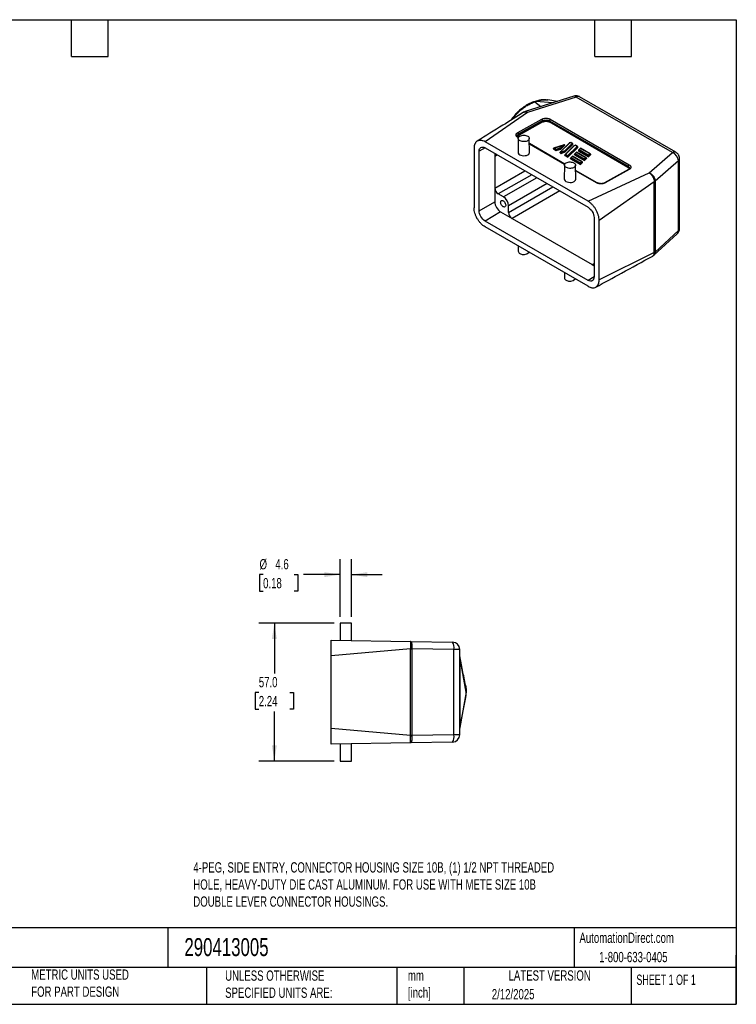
# Model space of a CAD drawing. Header units: millimetres. Extents: x 13 to 546, y 13 to 419.
# Tile 3 of 3: x 250 to 546, y 13 to 419. Entities that reach past the tile are written whole.
import ezdxf

# ---------------------------------------------------------------- set-up
doc = ezdxf.new("R2010")
doc.units = ezdxf.units.MM
doc.header["$LTSCALE"] = 2
doc.linetypes.add('SLD-Solid', pattern=[0])
doc.layers.add('DIMENSIONS', color=140, linetype='SLD-Solid', lineweight=25)
doc.layers.add('TEXT', color=140, linetype='SLD-Solid', lineweight=25)
doc.styles.add('SLDTEXTSTYLE0', font='TXT', dxfattribs={"width": 0.7})
doc.styles.add('SLDTEXTSTYLE1', font='TXT', dxfattribs={"width": 0.65})
doc.dimstyles.new('SLDDIMSTYLE0', dxfattribs={"dimtxt": 4.316016, "dimasz": 6.604, "dimexe": 0, "dimexo": 0.0625, "dimgap": 1.079004, "dimtad": 0, "dimtih": 1, "dimtoh": 1, "dimrnd": 1e-09, "dimzin": 4, "dimdsep": 46, "dimtxsty": 'SLDTEXTSTYLE0', "dimsah": 1, "dimcen": 0.09, "dimadec": 0, "dimazin": 1, "dimtfac": 1, "dimtofl": 0, "dimtmove": 0, "dimatfit": 3, "dimfxl": 0, "dimfrac": 2, "dimtolj": 1, "dimtzin": 12, "dimarcsym": 0})
doc.dimstyles.new('SLDDIMSTYLE3', dxfattribs={"dimtxt": 4.316016, "dimasz": 6.604, "dimexe": 0, "dimexo": 0.0625, "dimgap": 1.079004, "dimtad": 0, "dimtih": 1, "dimtoh": 1, "dimrnd": 1e-09, "dimzin": 12, "dimdsep": 46, "dimtxsty": 'SLDTEXTSTYLE0', "dimsah": 1, "dimcen": 0.09, "dimadec": 0, "dimazin": 3, "dimtfac": 1, "dimtmove": 0, "dimatfit": 0, "dimfxl": 0, "dimfrac": 2, "dimtolj": 1, "dimtzin": 12, "dimarcsym": 0})

# ---------------------------------------------------------------- blocks, each defined once
blk = doc.blocks.new('_D_4')
at = {"layer": 'DIMENSIONS'}
for p, q in [((380.14, 170.05), (349.16, 170.05)), ((355.51, 170.05), (355.51, 149.2)), ((349.1, 141.38), (347.65, 141.38)), ((347.65, 141.38), (347.65, 134.52)), ((361.93, 141.38), (363.38, 141.38)), ((363.38, 141.38), (363.38, 134.52)), ((347.65, 134.52), (349.1, 134.52)), ((363.38, 134.52), (361.93, 134.52)), ((355.51, 113.05), (355.51, 133.55)), ((380.14, 113.05), (349.16, 113.05))]:
    blk.add_line(p, q, dxfattribs=at)
for points in [[(355.51, 170.05), (354.5, 163.45), (356.53, 163.45)], [(355.51, 113.05), (356.53, 119.65), (354.5, 119.65)]]:
    blk.add_solid(points, dxfattribs=at)
at = {"layer": 'DIMENSIONS', "char_height": 4.233, "attachment_point": 1, "style": 'SLDTEXTSTYLE0'}
for s, insert in [('57.0', (349.1, 147.8)), ('2.24', (349.1, 139.97))]:
    blk.add_mtext(s, dxfattribs=dict(at, insert=insert))
blk = doc.blocks.new('_D_5')
at = {"layer": 'DIMENSIONS'}
for p, q in [((382.68, 172.59), (382.68, 196.4)), ((387.28, 172.59), (387.28, 196.4)), ((350.88, 190.05), (349.43, 190.05)), ((349.43, 190.05), (349.43, 183.19)), ((363.7, 190.05), (365.15, 190.05)), ((365.15, 190.05), (365.15, 183.19)), ((382.68, 190.05), (367.57, 190.05)), ((387.28, 190.05), (399.98, 190.05)), ((349.43, 183.19), (350.88, 183.19)), ((365.15, 183.19), (363.7, 183.19))]:
    blk.add_line(p, q, dxfattribs=at)
for points in [[(382.68, 190.05), (376.08, 191.07), (376.08, 189.03)], [(387.28, 190.05), (393.89, 189.03), (393.89, 191.07)]]:
    blk.add_solid(points, dxfattribs=at)
at = {"layer": 'DIMENSIONS', "char_height": 4.233, "attachment_point": 1, "style": 'SLDTEXTSTYLE0'}
for s, insert in [('%%c', (349.41, 196.47)), ('4.6', (355.93, 196.47)), ('0.18', (350.88, 188.65))]:
    blk.add_mtext(s, dxfattribs=dict(at, insert=insert))

msp = doc.modelspace()

# ---------------------------------------------------------------- linework, layer by layer
for p, q in [((479.070656, 387.536273), (458.972651, 381.157159)), ((480.01526, 387.147472), (459.973691, 380.786272)), ((519.722078, 364.225214), (480.01526, 387.147472)), ((521.184934, 364.352739), (481.478116, 387.274997)), ((463.098, 385.382844), (462.700146, 385.250274)), ((462.964002, 385.165882), (463.36186, 385.298452)), ((462.964006, 385.165883), (465.518135, 383.234698)), ((470.451884, 384.800672), (463.36186, 385.298452)), ((468.373686, 385.9571), (468.265353, 385.966484)), ((472.31734, 385.392768), (468.37496, 385.957176)), ((459.973691, 380.786272), (442.488555, 368.661412)), ((455.958628, 372.533739), (465.840172, 378.035641)), ((458.974314, 381.157219), (458.361499, 380.875134)), ((469.375167, 377.999404), (501.877031, 359.236477)), ((456.305957, 371.925023), (466.187501, 377.426925)), ((456.3137, 371.668919), (466.187501, 377.16651)), ((466.326432, 376.923024), (456.452631, 371.425432)), ((466.187501, 377.16651), (466.187501, 377.426925)), ((501.366057, 358.138299), (468.871629, 376.896933)), ((469.015497, 377.390688), (501.517361, 358.627761)), ((469.015497, 377.390688), (469.015497, 377.140419)), ((469.015497, 377.140419), (501.509925, 358.381785)), ((456.176475, 370.402285), (455.957551, 370.528667)), ((456.109816, 370.093069), (456.048068, 364.315635)), ((456.241063, 370.527001), (456.20136, 370.549921)), ((456.305957, 371.925023), (456.3137, 371.668919)), ((460.770753, 364.268041), (460.708496, 370.093069)), ((437.903059, 366.013401), (437.903059, 341.492469)), ((442.527928, 366.188687), (440.024703, 364.793189)), ((442.484585, 366.213709), (484.938098, 341.705817)), ((484.934832, 344.157698), (442.488555, 368.661412)), ((475.332946, 359.505491), (460.731565, 367.93469)), ((475.268358, 359.380775), (460.733307, 367.771682)), ((470.627992, 365.950431), (471.799273, 365.274265)), ((470.627992, 365.762113), (470.627992, 365.950431)), ((470.627992, 365.762113), (471.799273, 365.085947)), ((475.087177, 367.514163), (470.74773, 366.067837)), ((470.953717, 366.088984), (474.741631, 367.351485)), ((471.832178, 365.581859), (470.953717, 366.088984)), ((471.799273, 365.274265), (473.688041, 365.903786)), ((473.541631, 366.151615), (471.832178, 365.581859)), ((477.133568, 368.188547), (473.412089, 364.467472)), ((474.741631, 367.351485), (473.541631, 366.151615)), ((473.616152, 364.551993), (477.253105, 368.188552)), ((473.688041, 365.903786), (475.288041, 367.503613)), ((473.688041, 365.685442), (475.288041, 367.241214)), ((473.688041, 365.685442), (473.688041, 365.903786)), ((475.288041, 367.503613), (475.288041, 367.241214)), ((478.428662, 367.978492), (475.406566, 364.956723)), ((479.128406, 367.036952), (475.406928, 363.315877)), ((475.552976, 364.708894), (478.6786, 367.834179)), ((475.552976, 364.492615), (478.6786, 367.531839)), ((475.61099, 363.400398), (479.247943, 367.036956)), ((480.4235, 366.826896), (476.489451, 362.893273)), ((476.532333, 362.541927), (480.673438, 366.682583)), ((476.532333, 362.353609), (480.673438, 366.380243)), ((477.7885, 368.414506), (477.160516, 368.205201)), ((477.253105, 368.188552), (477.767691, 368.360062)), ((478.428662, 367.978492), (477.767691, 368.360062)), ((478.60538, 367.9441), (477.790956, 368.414257)), ((478.6786, 367.531839), (478.6786, 367.834179)), ((479.783338, 367.26291), (479.155354, 367.053605)), ((479.762529, 367.208467), (479.247943, 367.036956)), ((480.4235, 366.826896), (479.762529, 367.208467)), ((480.600219, 366.792504), (479.785795, 367.262661)), ((480.673438, 366.380243), (480.673438, 366.682583)), ((481.85259, 366.0662), (481.062374, 365.276069)), ((481.266436, 365.36059), (481.887602, 365.981688)), ((485.834382, 363.770886), (481.857282, 366.066817)), ((481.887602, 365.981688), (485.657664, 363.805278)), ((440.024703, 340.263085), (440.024703, 364.793189)), ((446.499747, 363.895805), (446.499747, 362.670172)), ((447.561291, 363.282988), (446.499747, 362.670172)), ((446.499747, 362.670172), (446.499747, 349.605519)), ((471.799273, 365.085947), (473.688041, 365.685442)), ((471.799273, 365.085947), (471.799273, 365.274265)), ((473.366214, 364.369689), (473.794112, 364.122669)), ((473.366214, 364.181371), (473.366214, 364.369689)), ((473.366214, 364.181371), (473.794112, 363.934351)), ((473.827017, 364.430263), (473.616152, 364.551993)), ((473.794112, 364.122669), (475.552976, 364.708894)), ((473.794112, 363.934351), (475.552976, 364.492615)), ((473.794112, 363.934351), (473.794112, 364.122669)), ((475.406566, 364.956723), (473.827017, 364.430263)), ((475.361052, 363.218094), (476.532333, 362.541927)), ((475.361052, 363.029776), (475.361052, 363.218094)), ((475.361052, 363.029776), (476.532333, 362.353609)), ((475.552976, 364.492615), (475.552976, 364.708894)), ((476.489451, 362.893273), (475.61099, 363.400398)), ((476.532333, 362.353609), (476.532333, 362.541927)), ((477.703615, 361.865761), (481.766497, 359.520309)), ((477.703615, 361.677443), (477.703615, 361.865761)), ((478.539707, 362.753675), (477.74949, 361.963544)), ((477.953553, 362.048065), (478.574718, 362.669163)), ((481.723614, 359.871655), (477.953553, 362.048065)), ((482.521498, 360.458361), (478.544398, 362.754292)), ((478.574718, 362.669163), (482.34478, 360.492753)), ((483.422939, 361.176572), (479.360057, 363.522024)), ((479.360057, 363.288097), (479.360057, 363.522024)), ((479.360057, 363.288097), (483.422939, 360.942645)), ((480.196149, 364.409937), (479.405932, 363.619806)), ((479.609994, 363.704327), (480.23116, 364.325426)), ((483.380056, 361.527917), (479.609994, 363.704327)), ((484.17794, 362.114624), (480.20084, 364.410555)), ((480.23116, 364.325426), (484.001222, 362.149015)), ((485.079381, 362.832834), (481.016499, 365.178286)), ((481.016499, 365.178286), (481.016499, 364.89875)), ((481.016499, 364.89875), (485.079381, 362.553298)), ((485.036498, 363.184179), (481.266436, 365.36059)), ((484.001222, 362.149015), (483.380056, 361.527917)), ((484.25116, 362.004703), (483.422939, 361.176572)), ((483.422939, 360.942645), (484.25116, 361.747972)), ((484.25116, 362.004703), (484.25116, 361.747972)), ((485.657664, 363.805278), (485.036498, 363.184179)), ((485.907601, 363.660965), (485.079381, 362.832834)), ((485.079381, 362.553298), (485.907601, 363.358625)), ((485.079381, 362.553298), (485.079381, 362.832834)), ((485.907601, 363.660965), (485.907601, 363.358625)), ((510.181178, 355.901522), (519.722078, 364.225214)), ((522.685055, 332.968606), (522.685055, 361.754592)), ((475.201699, 359.07156), (475.139951, 353.294126)), ((477.703615, 361.677443), (481.766497, 359.331991)), ((479.862636, 353.246531), (479.80038, 359.07156)), ((482.34478, 360.492753), (481.723614, 359.871655)), ((481.766497, 359.520309), (482.594718, 360.348441)), ((481.766497, 359.331991), (482.594718, 360.137318)), ((481.766497, 359.331991), (481.766497, 359.520309)), ((482.594718, 360.137318), (482.594718, 360.348441)), ((483.422939, 361.176572), (483.422939, 360.942645)), ((501.509925, 358.381785), (501.517361, 358.627761)), ((522.208737, 360.818205), (512.586641, 352.423676)), ((522.208737, 332.032219), (522.208737, 360.818205)), ((446.499747, 349.605519), (458.876839, 356.750662)), ((461.705496, 355.117713), (447.913961, 347.15603)), ((463.826816, 353.893101), (450.035281, 345.931417)), ((488.711398, 351.782276), (479.823448, 356.91318)), ((488.467589, 351.761022), (479.82519, 356.750172)), ((484.934832, 344.157698), (510.181178, 355.901522)), ((501.628475, 357.256335), (491.752951, 351.750958)), ((501.878108, 357.231383), (492.002584, 351.726006)), ((446.499747, 349.605519), (446.499747, 343.872794)), ((468.069801, 351.443677), (452.156602, 342.257183)), ((452.156602, 339.527938), (470.433653, 350.079055)), ((512.279839, 352.176966), (489.521854, 336.212742)), ((512.279839, 322.94051), (512.279839, 352.176966)), ((512.584558, 352.399187), (512.584558, 323.162732)), ((450.035281, 345.931417), (447.913961, 347.15603)), ((473.26231, 348.446106), (453.570815, 337.078448)), ((440.024703, 340.263085), (446.499747, 343.872794)), ((452.156602, 339.527938), (452.156602, 342.257183)), ((448.848545, 339.804557), (442.484584, 336.002445)), ((448.848545, 339.804557), (453.570815, 337.078448)), ((487.400211, 337.441312), (487.400211, 312.916363)), ((484.938098, 311.494553), (442.484584, 336.002445)), ((484.934832, 309.046443), (442.488555, 333.550157)), ((453.570815, 337.078448), (486.579789, 318.022773)), ((489.521854, 311.695336), (489.521854, 336.212742)), ((512.139415, 321.912412), (521.720922, 330.765143)), ((522.208737, 332.032219), (512.586641, 323.141986)), ((456.086663, 325.700137), (456.109816, 323.533863)), ((512.279839, 322.94051), (489.521854, 311.695336)), ((511.612533, 321.533773), (512.139528, 321.913861)), ((486.579789, 318.022773), (487.400211, 318.496393)), ((486.579789, 318.022773), (487.400211, 317.549154)), ((475.178546, 314.678627), (475.201699, 312.512354)), ((487.400211, 312.965528), (484.938098, 311.494553)), ((382.684481, 170.049957), (382.622839, 162.986438)), ((387.28325, 170.049957), (382.684481, 170.049957)), ((387.345611, 162.904002), (387.28325, 170.049957)), ((378.983865, 163.049957), (411.793258, 162.477267)), ((411.740282, 159.452586), (378.983865, 156.562927)), ((411.740282, 123.647327), (411.740282, 159.452586)), ((411.740282, 159.452586), (412.227944, 159.452586)), ((411.793258, 162.477267), (429.036223, 162.176289)), ((412.227944, 159.452586), (412.227944, 123.647327)), ((429.621418, 159.176746), (412.23171, 159.480285)), ((429.621418, 123.923167), (429.621418, 159.176746)), ((431.983865, 159.176746), (429.621418, 159.176746)), ((431.983865, 123.923167), (431.983865, 159.176746)), ((378.983865, 126.536986), (378.983865, 156.562927)), ((431.983857, 156.12196), (432.028889, 156.12196)), ((432.028889, 156.12196), (432.028889, 126.977953)), ((434.612594, 141.549957), (432.028889, 156.12196)), ((434.478097, 143.904107), (434.460804, 144.03064)), ((434.525633, 143.556292), (434.478097, 143.904107)), ((432.00777, 126.770596), (434.390507, 138.686789)), ((434.612594, 141.549957), (432.028889, 126.977953)), ((434.490679, 139.288471), (434.525309, 139.541042)), ((434.708219, 141.549367), (434.695994, 141.549957)), ((411.740282, 123.647327), (378.983865, 126.536986)), ((432.028889, 126.977953), (431.983857, 126.977953)), ((412.227944, 123.647327), (411.740282, 123.647327)), ((429.621418, 123.923167), (412.23171, 123.619628)), ((431.983865, 123.923167), (429.621418, 123.923167)), ((411.793258, 120.622647), (378.983865, 120.049957)), ((382.622839, 120.113475), (382.684481, 113.049957)), ((387.28325, 113.049957), (387.345611, 120.195911)), ((429.036223, 120.923624), (411.793258, 120.622647)), ((382.684481, 113.049957), (387.28325, 113.049957))]:
    msp.add_line(p, q)
at = {"flags": 128}
for points in [[(460.035066, 371.023497), (460.313389, 370.828901), (460.522889, 370.607413), (460.655992, 370.36704), (460.707889, 370.116468), (460.676704, 369.864755), (460.563563, 369.620998), (460.372557, 369.394007), (460.110589, 369.191986), (459.787126, 369.022236), (459.413859, 368.890893), (459.00428, 368.802703), (458.573192, 368.760855), (458.136175, 368.766861), (457.709025, 368.820503), (457.307179, 368.919843), (456.945161, 369.06129), (456.636056, 369.239733), (456.391035, 369.448721), (456.218954, 369.680702), (456.126033, 369.927291), (456.11563, 370.179575), (456.188122, 370.428437), (456.340887, 370.664882), (456.568404, 370.880364), (456.862451, 371.067095), (457.212401, 371.218327), (457.605604, 371.328592), (458.027849, 371.393907), (458.463876, 371.41191), (458.897925, 371.38195), (459.314309, 371.305111), (459.697978, 371.18417), (460.035066, 371.023497)], [(479.126949, 360.001988), (479.405273, 359.807391), (479.614772, 359.585903), (479.747875, 359.34553), (479.799772, 359.094959), (479.768587, 358.843246), (479.655447, 358.599489), (479.46444, 358.372498), (479.202472, 358.170476), (478.879009, 358.000726), (478.505742, 357.869383), (478.096164, 357.781194), (477.665075, 357.739346), (477.228058, 357.745351), (476.800908, 357.798993), (476.399062, 357.898333), (476.037044, 358.039781), (475.727939, 358.218223), (475.482918, 358.427212), (475.310837, 358.659192), (475.217917, 358.905781), (475.207514, 359.158066), (475.280005, 359.406928), (475.43277, 359.643373), (475.660287, 359.858855), (475.954335, 360.045586), (476.304284, 360.196817), (476.697487, 360.307083), (477.119732, 360.372397), (477.555759, 360.3904), (477.989808, 360.360441), (478.406192, 360.283602), (478.789861, 360.16266), (479.126949, 360.001988)], [(448.862099, 343.750788), (448.890689, 344.016745), (448.974918, 344.235353), (449.110246, 344.394829), (449.289377, 344.486576), (449.502653, 344.505646), (449.738577, 344.451012), (449.984431, 344.325619), (450.22696, 344.136227), (450.453089, 343.893047), (450.650628, 343.609188), (450.808928, 343.299953), (450.919453, 342.982013), (450.976247, 342.672508), (450.976247, 342.388125), (450.919453, 342.144193), (450.808928, 341.953863), (450.650628, 341.827397), (450.453089, 341.771612), (450.22696, 341.789515), (449.984431, 341.880141), (449.738577, 342.038605), (449.502653, 342.256363), (449.289377, 342.521677), (449.110246, 342.820242), (448.974918, 343.135965), (448.890689, 343.451823), (448.862099, 343.750788)]]:
    msp.add_lwpolyline(points, dxfattribs=at)
for centre, radius, start, end in [((479.216165, 386.547917), 0.99901, 36.88063217, 98.37506711), ((480.858671, 385.926664), 1.483817, 65.3252014, 124.63915419), ((462.760276, 384.983846), 0.273209, 41.78135459, 102.54860217), ((463.158128, 385.116413), 0.273212, 41.78156421, 102.54703429), ((465.429087, 377.397629), 0.758979, 2.21210682, 57.20546827), ((469.782491, 377.348114), 0.768174, 122.02227627, 176.82288123), ((466.490866, 377.178228), 0.303592, 182.21210682, 237.20546827), ((468.7087, 377.157449), 0.30727, 302.02227627, 356.82288123), ((456.098191, 370.324371), 0.248025, 65.42019324, 124.54416235), ((455.547544, 371.895727), 0.758979, 2.21210682, 57.20546827), ((456.617065, 371.680637), 0.303592, 182.21210682, 237.20546827), ((447.427324, 362.796878), 0.93619, 118.58770328, 187.77841366), ((520.561776, 363.047094), 1.446741, 64.49015972, 125.47913336), ((518.326933, 360.595978), 3.88816, 3.27652543, 68.97233013), ((521.431714, 361.802779), 1.254253, 308.28040845, 357.81566189), ((501.203128, 358.398815), 0.30727, 302.02227627, 356.82288123), ((502.284355, 358.585187), 0.768174, 122.02227627, 176.82288123), ((501.731312, 357.023957), 0.254116, 54.71284573, 113.87125907), ((449.57018, 349.745241), 3.07361, 182.60547892, 237.39452155), ((488.606966, 351.570193), 0.236308, 63.45115046, 126.14356345), ((491.857216, 351.532008), 0.242419, 53.15474477, 115.78387384), ((511.829692, 354.033311), 1.778735, 284.36707984, 295.18580133), ((511.281671, 353.86572), 1.961691, 300.58596432, 311.61830414), ((447.570433, 342.058847), 4.590456, 2.47630362, 57.52369694), ((455.227034, 339.66766), 3.07361, 182.60547863, 237.39452165), ((520.564561, 331.937774), 1.646886, 314.59972916, 3.28756707), ((521.431635, 333.016852), 1.254348, 308.28153679, 357.79566992), ((457.246167, 323.647414), 1.14201, 185.70638339, 246.08655797), ((458.37226, 325.196377), 3.041103, 238.49908499, 316.57062936), ((510.708972, 324.580645), 2.365455, 311.32832432, 322.54088528), ((511.281671, 324.629264), 1.961691, 300.58596432, 311.61830414), ((487.195103, 318.923026), 1.090444, 235.64778737, 280.84168075), ((476.33805, 312.625904), 1.14201, 185.7063834, 246.08655797), ((477.464143, 314.174867), 3.041103, 238.49908499, 316.57062936), ((400.441127, 117.56032), 43.546542, 74.29061199, 74.97211507), ((425.781641, 159.984481), 3.923815, 348.12047262, 33.95841823), ((428.983865, 159.176746), 3, 0, 89), ((400.441127, 165.539593), 43.546542, 285.02788493, 285.70938801), ((425.504885, 123.169426), 4.18497, 327.54513204, 10.37597711), ((428.983865, 123.923167), 3, 271, 0)]:
    msp.add_arc(centre, radius, start, end)
for centre, major_axis, ratio, start_param, end_param in [((470.953717, 365.925676), (0.325313, -0.032941), 0.497538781, 1.6211349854, 3.1919313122), ((473.541631, 365.988307), (-0.107041, 0.173213), 0.5766919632, 3.8924491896, 5.4632455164), ((474.741631, 367.188177), (0.541416, 0.334581), 0.2202874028, 6.1478850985, 7.7186814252), ((477.253105, 368.025244), (-0.107041, 0.173213), 0.5766919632, 5.4632455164, 6.4184855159), ((477.767691, 368.196754), (0.022065, 0.217903), 0.1120238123, 6.2328466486, 7.0181635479), ((478.428662, 367.815184), (0.249036, 0.032785), 0.6469224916, 6.1982237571, 7.7690200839), ((479.247943, 366.873648), (-0.107041, 0.173213), 0.5766919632, 5.4632455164, 6.4184855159), ((479.762529, 367.045158), (0.022065, 0.217903), 0.1120238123, 6.2328466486, 7.0181635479), ((480.4235, 366.663588), (0.249036, 0.032785), 0.6469224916, 6.1982237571, 7.7690200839), ((481.887602, 365.81838), (-0.032784, 0.249027), 0.1110028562, 5.4129068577, 6.3681468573), ((458.40941, 364.283719), (2.361302, -0.035083), 0.5671245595, 3.1439570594, 6.2976740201), ((471.832178, 365.418551), (0.022065, 0.217903), 0.1120238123, 0.7349782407, 2.3057745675), ((473.616152, 364.388685), (0.249036, 0.032785), 0.6469224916, 1.4858347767, 3.0566311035), ((473.827017, 364.266955), (0.022065, 0.217903), 0.1120238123, 0.7349782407, 2.3057745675), ((475.61099, 363.237089), (0.249036, 0.032785), 0.6469224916, 1.4858347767, 3.0566311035), ((475.406566, 364.793415), (-0.107041, 0.173213), 0.5766919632, 3.8924491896, 5.4632455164), ((476.489451, 362.729965), (-0.032784, 0.249027), 0.1110028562, 3.8421105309, 5.4129068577), ((477.953553, 361.884757), (0.249036, 0.032785), 0.6469224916, 1.4858347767, 3.0566311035), ((478.574718, 362.505855), (-0.032784, 0.249027), 0.1110028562, 5.4129068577, 6.3681468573), ((479.609994, 363.541019), (0.249036, 0.032785), 0.6469224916, 1.4858347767, 3.0566311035), ((480.23116, 364.162118), (-0.032784, 0.249027), 0.1110028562, 5.4129068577, 6.3681468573), ((481.266436, 365.197282), (0.249036, 0.032785), 0.6469224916, 1.4858347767, 3.0566311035), ((484.001222, 361.985707), (0.249036, 0.032785), 0.6469224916, 6.1982237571, 7.7690200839), ((485.036498, 363.020871), (-0.032784, 0.249027), 0.1110028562, 3.8421105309, 5.4129068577), ((485.657664, 363.64197), (0.249036, 0.032785), 0.6469224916, 6.1982237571, 7.7690200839), ((481.723614, 359.708346), (-0.032784, 0.249027), 0.1110028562, 3.8421105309, 5.4129068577), ((482.34478, 360.329445), (0.249036, 0.032785), 0.6469224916, 6.1982237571, 7.7690200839), ((483.380056, 361.364609), (-0.032784, 0.249027), 0.1110028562, 3.8421105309, 5.4129068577), ((477.501294, 353.262209), (2.361302, -0.035083), 0.5671245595, 3.1439570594, 6.2976740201)]:
    msp.add_ellipse(centre, major_axis=major_axis, ratio=ratio, start_param=start_param, end_param=end_param)
for points, knots in [([(481.476043, 387.267231), (481.434275, 387.293893), (481.261643, 387.404089), (480.921263, 387.534398), (480.465506, 387.650101), (479.988849, 387.690691), (479.525902, 387.649471), (479.216087, 387.59274), (479.07564, 387.537102), (479.070895, 387.535223)], [0, 0, 0, 0, 0.0595905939, 0.246292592, 0.4346161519, 0.6249644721, 0.8181962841, 0.9938583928, 1, 1, 1, 1]), ([(462.700873, 385.250515), (462.27884, 385.097385), (461.461612, 384.800863), (460.292811, 384.230661), (459.22989, 383.621605), (458.277732, 382.987907), (457.435466, 382.350919), (456.595931, 381.642723), (455.797425, 380.886462), (455.046613, 380.086659), (454.404164, 379.323769), (453.802033, 378.540365), (453.443257, 377.985232), (453.259164, 377.700385)], [0, 0, 0, 0, 0.115523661, 0.223700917, 0.3240879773, 0.4164012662, 0.5008339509, 0.57780285, 0.6789923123, 0.7629038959, 0.8393829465, 0.9175851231, 1, 1, 1, 1]), ([(453.760637, 378.012417), (453.978635, 378.331231), (454.534874, 379.144711), (455.601599, 380.357496), (456.911601, 381.631941), (458.330462, 382.772223), (459.829936, 383.752274), (461.383225, 384.577679), (462.437699, 384.970046), (462.964006, 385.165883)], [0, 0, 0, 0, 0.0969346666, 0.2473362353, 0.3980014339, 0.548245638, 0.6986612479, 0.8495963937, 1, 1, 1, 1]), ([(467.623457, 386.022087), (467.527062, 386.031534), (467.134203, 386.070033), (466.471069, 386.045609), (465.669311, 385.978304), (464.892919, 385.857226), (464.039196, 385.674708), (463.425366, 385.484369), (463.098714, 385.38308)], [0, 0, 0, 0, 0.0664509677, 0.2708212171, 0.4419668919, 0.6027535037, 0.7886041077, 1, 1, 1, 1]), ([(463.36186, 385.298452), (463.739608, 385.432295), (464.493709, 385.699486), (465.619653, 385.93736), (466.722745, 386.052787), (467.642373, 386.047866), (468.180346, 385.979031), (468.374568, 385.95418)], [0, 0, 0, 0, 0.2202081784, 0.4396029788, 0.6583952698, 0.8766722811, 1, 1, 1, 1]), ([(458.362274, 380.875698), (455.487595, 379.086983), (449.093039, 375.108091), (442.702766, 371.131872), (439.185247, 368.943165)], [0, 0, 0, 0, 0.4495509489, 1, 1, 1, 1]), ([(458.367587, 380.867659), (458.388793, 380.884299), (458.495986, 380.968411), (458.747411, 381.035855), (459.113931, 381.059089), (459.529038, 380.984476), (459.823824, 380.853075), (459.973691, 380.786272)], [0, 0, 0, 0, 0.0564988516, 0.2856044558, 0.5177873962, 0.7548457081, 1, 1, 1, 1]), ([(458.97807, 381.14023), (459.021543, 381.15804), (459.150995, 381.211076), (459.397155, 381.162704), (459.689539, 381.02986), (459.881399, 380.865389), (459.973691, 380.786272)], [0, 0, 0, 0, 0.1531538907, 0.4560558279, 0.7383406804, 1, 1, 1, 1]), ([(465.840172, 378.035641), (465.87808, 378.056003), (465.953604, 378.09657), (466.074936, 378.151964), (466.201411, 378.20292), (466.33363, 378.249081), (466.471448, 378.290539), (466.720233, 378.354283), (467.097025, 378.418779), (467.607498, 378.44228), (468.11815, 378.408306), (468.545021, 378.326629), (468.883247, 378.225493), (469.145146, 378.12332), (469.298279, 378.040825), (469.375167, 377.999404)], [0, 0, 0, 0, 0.0402783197, 0.0802453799, 0.1200596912, 0.1598815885, 0.1998713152, 0.2401871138, 0.3700401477, 0.5000334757, 0.6298942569, 0.7598953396, 0.8401139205, 0.919721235, 1, 1, 1, 1]), ([(466.326432, 376.923024), (466.340994, 376.930796), (466.375344, 376.949132), (466.433195, 376.977496), (466.496993, 377.007428), (466.589547, 377.047077), (466.696337, 377.081252), (466.81305, 377.114838), (466.975283, 377.155108), (467.234829, 377.19839), (467.513259, 377.213206), (467.713015, 377.205672), (467.816302, 377.198856), (467.942158, 377.187151), (468.101932, 377.164568), (468.265583, 377.131513), (468.377951, 377.100115), (468.435291, 377.083181), (468.458874, 377.076074), (468.48807, 377.06702), (468.527509, 377.052556), (468.580109, 377.033868), (468.660203, 377.003127), (468.759372, 376.958791), (468.83668, 376.916191), (468.871629, 376.896933)], [0, 0, 0, 0, 0.0214236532, 0.0505358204, 0.0819053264, 0.1101301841, 0.1746230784, 0.2127397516, 0.250145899, 0.363789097, 0.4999168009, 0.5448698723, 0.5760264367, 0.6101002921, 0.6798730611, 0.749882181, 0.7930493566, 0.8118249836, 0.818041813, 0.8212030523, 0.8468970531, 0.8674496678, 0.8865984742, 0.9487339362, 1, 1, 1, 1]), ([(455.957551, 370.528667), (455.920957, 370.550538), (455.848053, 370.594109), (455.748175, 370.663937), (455.656035, 370.736603), (455.572252, 370.812444), (455.496665, 370.891377), (455.379793, 371.033667), (455.259314, 371.248604), (455.208781, 371.538667), (455.259642, 371.827807), (455.396142, 372.068552), (455.568539, 372.258655), (455.744127, 372.405437), (455.886926, 372.490851), (455.958628, 372.533739)], [0, 0, 0, 0, 0.0402792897, 0.0802458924, 0.1200584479, 0.1598774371, 0.1998632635, 0.2401743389, 0.370008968, 0.4999848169, 0.6298361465, 0.7598416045, 0.8400713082, 0.919696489, 1, 1, 1, 1]), ([(455.7248, 371.121086), (455.722928, 371.126251), (455.671131, 371.269154), (455.804977, 371.492406), (456.027662, 371.75355), (456.21173, 371.866964), (456.305957, 371.925023)], [0, 0, 0, 0, 0.0174601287, 0.4830889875, 0.7353854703, 1, 1, 1, 1]), ([(456.201421, 370.549886), (456.061083, 370.645423), (455.788799, 370.830784), (455.74753, 371.027196), (455.727532, 371.122375)], [0, 0, 0, 0, 0.5154103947, 1, 1, 1, 1]), ([(456.3137, 371.668919), (456.221115, 371.60947), (456.040242, 371.493333), (455.828804, 371.270882), (455.793268, 371.101407), (455.773692, 371.008052)], [0, 0, 0, 0, 0.3201959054, 0.6255301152, 1, 1, 1, 1]), ([(455.934075, 370.765123), (455.938656, 370.804999), (455.951783, 370.919272), (456.021458, 371.048024), (456.102311, 371.149963), (456.160517, 371.21351), (456.23998, 371.284785), (456.341368, 371.360384), (456.416319, 371.404203), (456.452631, 371.425432)], [0, 0, 0, 0, 0.1610267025, 0.4614589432, 0.5376699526, 0.6147160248, 0.7519252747, 0.8798131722, 1, 1, 1, 1]), ([(442.488555, 368.661412), (442.185835, 368.836169), (441.888188, 368.973584), (441.449001, 369.126108), (441.303828, 369.167948), (441.015981, 369.233234), (440.872945, 369.256615), (440.456871, 369.297436), (440.193717, 369.286732), (439.695592, 369.190217), (439.459774, 369.102925), (439.036926, 368.859072), (438.847081, 368.702437), (438.595483, 368.414129), (438.517359, 368.30905), (438.375706, 368.085567), (438.31169, 367.966648), (438.139779, 367.588665), (438.051502, 367.306817), (437.932863, 366.691481), (437.903059, 366.362967), (437.903059, 366.013401)], [0, 0, 0, 0, 0.125, 0.125, 0.1875, 0.1875, 0.25, 0.25, 0.375, 0.375, 0.5, 0.5, 0.625, 0.625, 0.6875, 0.6875, 0.75, 0.75, 0.875, 0.875, 1, 1, 1, 1]), ([(440.024703, 364.793189), (440.024703, 365.536262), (440.294194, 366.119075), (441.200322, 366.642981), (441.835369, 366.588493), (442.484584, 366.213709)], [0, 0, 0, 0, 0.0625, 0.0625, 0.12500003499, 0.12500003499, 0.12500003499, 0.12500003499]), ([(522.678799, 361.755392), (522.679998, 361.819067), (522.683772, 362.019428), (522.631442, 362.359867), (522.519418, 362.770531), (522.341376, 363.171721), (522.102656, 363.550596), (521.804206, 363.892136), (521.495425, 364.164008), (521.272159, 364.293318), (521.181113, 364.346049)], [0, 0, 0, 0, 0.06083446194, 0.19142488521, 0.32732011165, 0.46700064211, 0.60937702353, 0.75371790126, 0.89956765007, 1, 1, 1, 1]), ([(501.366057, 358.138299), (501.413468, 358.10915), (501.510495, 358.049497), (501.645411, 357.937976), (501.772338, 357.792701), (501.867069, 357.627057), (501.879888, 357.508701), (501.885498, 357.456904)], [0, 0, 0, 0, 0.1560355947, 0.3193282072, 0.5306732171, 0.7946084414, 1, 1, 1, 1]), ([(502.055118, 357.709546), (502.039833, 357.789015), (502.009162, 357.948477), (501.81075, 358.179657), (501.614467, 358.311542), (501.509925, 358.381785)], [0, 0, 0, 0, 0.3170925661, 0.6362771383, 1, 1, 1, 1]), ([(502.095247, 357.806683), (502.075116, 357.713902), (502.033585, 357.522492), (501.766191, 357.346819), (501.62841, 357.256299)], [0, 0, 0, 0, 0.4847248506, 1, 1, 1, 1]), ([(501.877031, 359.236477), (501.913626, 359.214606), (501.986533, 359.171034), (502.086424, 359.101206), (502.178584, 359.02854), (502.262397, 358.952699), (502.338021, 358.873766), (502.454973, 358.731476), (502.575604, 358.516546), (502.626421, 358.226489), (502.575911, 357.937351), (502.439758, 357.696594), (502.267667, 357.50648), (502.092349, 357.359695), (501.949721, 357.274273), (501.878108, 357.231383)], [0, 0, 0, 0, 0.0402844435, 0.0802574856, 0.120077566, 0.1599049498, 0.1998998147, 0.2402203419, 0.3700847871, 0.5000820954, 0.6299389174, 0.7599285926, 0.8401373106, 0.91973336, 1, 1, 1, 1]), ([(510.181178, 355.901522), (510.219613, 355.87602), (510.296093, 355.825274), (510.41036, 355.739819), (510.523189, 355.648495), (510.634394, 355.550954), (510.743751, 355.447743), (510.851044, 355.339172), (510.956056, 355.225612), (511.058569, 355.107417), (511.158367, 354.984946), (511.255233, 354.858554), (511.348947, 354.728597), (511.439295, 354.595433), (511.526042, 354.459404), (511.647795, 354.256231), (511.850716, 353.875165), (512.038455, 353.415339), (512.163578, 352.985026), (512.223009, 352.708431), (512.256395, 352.48911), (512.266613, 352.364415), (512.271055, 352.310204)], [0, 0, 0, 0, 0.0377266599, 0.0750704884, 0.1120822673, 0.1488066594, 0.1852825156, 0.221543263, 0.2576173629, 0.2935288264, 0.3292977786, 0.3649410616, 0.400472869, 0.4359054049, 0.4712495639, 0.506515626, 0.5911299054, 0.7535254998, 0.8342423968, 0.9022347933, 0.9574970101, 1, 1, 1, 1]), ([(510.181178, 355.901522), (510.229939, 355.881686), (510.328521, 355.841583), (510.4771, 355.769709), (510.627474, 355.688145), (510.778946, 355.595827), (510.930787, 355.492807), (511.082193, 355.378911), (511.232293, 355.254129), (511.380153, 355.11851), (511.524779, 354.972205), (511.665116, 354.815465), (511.800067, 354.648641), (511.957254, 354.432664), (512.123732, 354.166875), (512.283277, 353.854124), (512.407848, 353.545234), (512.498933, 353.244597), (512.557715, 352.956116), (512.589004, 352.681808), (512.587418, 352.50861), (512.586641, 352.423676)], [0, 0, 0, 0, 0.0374442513, 0.0757033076, 0.1147772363, 0.1546660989, 0.1953699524, 0.2368888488, 0.279222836, 0.3223719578, 0.3663362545, 0.4111157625, 0.4567105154, 0.5031205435, 0.5815741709, 0.6575377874, 0.7310112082, 0.8019942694, 0.870486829, 0.9364887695, 1, 1, 1, 1]), ([(492.002584, 351.726006), (491.964676, 351.705619), (491.889154, 351.665002), (491.767822, 351.609532), (491.641348, 351.5585), (491.509129, 351.512264), (491.371311, 351.470732), (491.122541, 351.406865), (490.745773, 351.342197), (490.235289, 351.318497), (489.724622, 351.35231), (489.297735, 351.433889), (488.959505, 351.534969), (488.697602, 351.637114), (488.544476, 351.719603), (488.467589, 351.761022)], [0, 0, 0, 0, 0.0402976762, 0.0802822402, 0.1201121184, 0.1599475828, 0.1999488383, 0.2402741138, 0.3701430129, 0.5001308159, 0.6299702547, 0.7599414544, 0.8401415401, 0.9197328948, 1, 1, 1, 1]), ([(491.752886, 351.750921), (491.645252, 351.697865), (491.432461, 351.592973), (491.051152, 351.488165), (490.648766, 351.425617), (490.232703, 351.408022), (489.816613, 351.434049), (489.414095, 351.504808), (489.032457, 351.617538), (488.819319, 351.726898), (488.711457, 351.782242)], [0, 0, 0, 0, 0.1280582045, 0.2531683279, 0.3768856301, 0.5000637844, 0.6232054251, 0.7468373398, 0.8718824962, 1, 1, 1, 1]), ([(512.586641, 352.423676), (512.586055, 352.419453), (512.584875, 352.410956), (512.584664, 352.403126), (512.584558, 352.399187)], [0, 0, 0, 0, 0.4970738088, 1, 1, 1, 1]), ([(442.488555, 333.550157), (442.185835, 333.724914), (441.888188, 333.931154), (441.449001, 334.285706), (441.303828, 334.411478), (441.015981, 334.678533), (440.872945, 334.820298), (440.456871, 335.259866), (440.193717, 335.574401), (439.695592, 336.246039), (439.459774, 336.605601), (439.036926, 337.337663), (438.847081, 337.713489), (438.595483, 338.292286), (438.517359, 338.487565), (438.375706, 338.874597), (438.31169, 339.067428), (438.139779, 339.643895), (438.051502, 340.027666), (437.932863, 340.779978), (437.903059, 341.142904), (437.903059, 341.492469)], [0, 0, 0, 0, 0.125, 0.125, 0.1875, 0.1875, 0.25, 0.25, 0.375, 0.375, 0.5, 0.5, 0.625, 0.625, 0.6875, 0.6875, 0.75, 0.75, 0.875, 0.875, 1, 1, 1, 1]), ([(446.499747, 343.872794), (446.499747, 343.157588), (446.757769, 342.308134), (447.623862, 340.808628), (448.234662, 340.158944), (448.848545, 339.804557)], [0, 0, 0, 0, 0.5, 0.5, 1, 1, 1, 1]), ([(489.521854, 336.212742), (489.521854, 336.562437), (489.492062, 336.923474), (489.404593, 337.481315), (489.368254, 337.669996), (489.28089, 338.052949), (489.229628, 338.247784), (489.056953, 338.828136), (488.916103, 339.213451), (488.583424, 339.980937), (488.389877, 340.365099), (487.967158, 341.097605), (487.736519, 341.450044), (487.360931, 341.957474), (487.23082, 342.122825), (486.966358, 342.439108), (486.831316, 342.591003), (486.417877, 343.028218), (486.129564, 343.296595), (485.537156, 343.775577), (485.237657, 343.982881), (484.934832, 344.157698)], [0, 0, 0, 0, 0.125, 0.125, 0.1875, 0.1875, 0.25, 0.25, 0.375, 0.375, 0.5, 0.5, 0.625, 0.625, 0.6875, 0.6875, 0.75, 0.75, 0.875, 0.875, 1, 1, 1, 1]), ([(484.938098, 341.705817), (485.58223, 341.333968), (486.222697, 340.653675), (487.130445, 339.08208), (487.400211, 338.19176), (487.400211, 337.441312)], [0, 0, 0, 0, 0.5, 0.5, 1, 1, 1, 1]), ([(442.484584, 336.002445), (441.841098, 336.373922), (441.201671, 337.054254), (440.294989, 338.624033), (440.024703, 339.513395), (440.024703, 340.263084)], [0, 0, 0, 0, 0.5, 0.5, 1.0000001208, 1.0000001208, 1.0000001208, 1.0000001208]), ([(521.722097, 330.769353), (521.777916, 330.822242), (521.901881, 330.9397), (522.095286, 331.170292), (522.214269, 331.359254), (522.283202, 331.468728)], [0, 0, 0, 0, 0.2562668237, 0.5691199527, 1, 1, 1, 1]), ([(522.283202, 331.468728), (522.358095, 331.612949), (522.463564, 331.81605), (522.57192, 332.138529), (522.641125, 332.426327), (522.683427, 332.719909), (522.680015, 332.903883), (522.678799, 332.969406)], [0, 0, 0, 0, 0.3097379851, 0.4361925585, 0.6487861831, 0.8749148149, 1, 1, 1, 1]), ([(488.132204, 308.701681), (491.67919, 310.640123), (499.506554, 314.917811), (507.337692, 319.197556), (511.620134, 321.537926)], [0, 0, 0, 0, 0.4531519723, 1, 1, 1, 1]), ([(511.617185, 321.542791), (511.703623, 321.59776), (511.885418, 321.71337), (512.08204, 322.008705), (512.221468, 322.372655), (512.254813, 322.662941), (512.271055, 322.804335)], [0, 0, 0, 0, 0.2391051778, 0.5028766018, 0.7578586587, 1, 1, 1, 1]), ([(512.586641, 323.141986), (512.582659, 322.975072), (512.574804, 322.645826), (512.410509, 322.244309), (512.259768, 321.999153), (512.14338, 321.91889), (512.137456, 321.914804)], [0, 0, 0, 0, 0.3368887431, 0.664531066, 0.9829263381, 1, 1, 1, 1]), ([(512.271055, 322.804335), (512.272561, 322.826568), (512.275577, 322.871082), (512.278417, 322.91735), (512.279839, 322.94051)], [0, 0, 0, 0, 0.4994432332, 1, 1, 1, 1]), ([(484.934832, 309.046443), (485.23766, 308.871624), (485.535417, 308.734136), (485.974767, 308.58151), (486.119995, 308.539636), (486.407949, 308.474287), (486.551045, 308.450876), (486.967294, 308.409978), (487.230554, 308.42065), (487.728869, 308.517145), (487.964787, 308.604453), (488.387796, 308.848396), (488.5777, 309.0051), (488.829359, 309.293536), (488.907506, 309.398669), (489.049191, 309.622267), (489.113218, 309.741246), (489.285151, 310.119415), (489.373427, 310.401389), (489.492059, 311.016995), (489.521854, 311.345645), (489.521854, 311.695336)], [0, 0, 0, 0, 0.125, 0.125, 0.1875, 0.1875, 0.25, 0.25, 0.375, 0.375, 0.5, 0.5, 0.625, 0.625, 0.6875, 0.6875, 0.75, 0.75, 0.875, 0.875, 1, 1, 1, 1]), ([(487.400211, 312.916363), (487.400211, 312.172544), (487.131274, 311.588209), (486.224106, 311.063673), (485.58797, 311.11939), (484.938098, 311.494554)], [0, 0, 0, 0, 0.5, 0.5, 1, 1, 1, 1]), ([(378.983865, 156.562927), (378.983865, 156.991191), (378.983865, 157.412282), (378.983865, 158.033618), (378.983865, 158.239), (378.983865, 158.646229), (378.983865, 158.848597), (378.983865, 159.437263), (378.983865, 159.809569), (378.983865, 160.514292), (378.983865, 160.847931), (378.983865, 161.446156), (378.983865, 161.714721), (378.983865, 162.070621), (378.983865, 162.181136), (378.983865, 162.381509), (378.983865, 162.472058), (378.983865, 162.715208), (378.983865, 162.840048), (378.983865, 163.007819), (378.983865, 163.049957), (378.983865, 163.049957)], [0, 0, 0, 0, 0.125, 0.125, 0.1875, 0.1875, 0.25, 0.25, 0.375, 0.375, 0.5, 0.5, 0.625, 0.625, 0.6875, 0.6875, 0.75, 0.75, 0.875, 0.875, 1, 1, 1, 1]), ([(411.793258, 162.477267), (411.790097, 162.476368), (411.783807, 162.47458), (411.775049, 162.459468), (411.766855, 162.435586), (411.759266, 162.402339), (411.752266, 162.360252), (411.745856, 162.309552), (411.74003, 162.250545), (411.734785, 162.183515), (411.730117, 162.108751), (411.72602, 162.026541), (411.722488, 161.937172), (411.71952, 161.840931), (411.717093, 161.738096), (411.714414, 161.578031), (411.711091, 161.258133), (411.712412, 160.826404), (411.717643, 160.382639), (411.722582, 160.080979), (411.727442, 159.831125), (411.730808, 159.682272), (411.732272, 159.617559)], [0, 0, 0, 0, 0.0377266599, 0.0750704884, 0.1120822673, 0.1488066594, 0.1852825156, 0.221543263, 0.2576173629, 0.2935288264, 0.3292977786, 0.3649410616, 0.400472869, 0.4359054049, 0.4712495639, 0.506515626, 0.5911299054, 0.7535254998, 0.8342423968, 0.9022347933, 0.9574970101, 1, 1, 1, 1]), ([(411.793258, 162.477267), (411.804635, 162.476072), (411.827638, 162.473656), (411.861804, 162.456517), (411.896001, 162.428749), (411.930006, 162.388779), (411.96364, 162.336335), (411.996687, 162.27085), (412.028924, 162.19192), (412.060108, 162.099188), (412.089986, 161.992388), (412.118286, 161.871352), (412.144736, 161.736011), (412.174473, 161.552906), (412.204194, 161.315382), (412.229803, 161.019554), (412.246403, 160.712738), (412.254465, 160.400889), (412.254349, 160.089267), (412.247381, 159.782416), (412.236866, 159.579696), (412.23171, 159.480285)], [0, 0, 0, 0, 0.0374442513, 0.0757033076, 0.1147772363, 0.1546660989, 0.1953699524, 0.2368888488, 0.279222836, 0.3223719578, 0.3663362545, 0.4111157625, 0.4567105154, 0.5031205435, 0.5815741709, 0.6575377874, 0.7310112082, 0.8019942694, 0.870486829, 0.9364887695, 1, 1, 1, 1]), ([(412.23171, 159.480285), (412.23065, 159.475758), (412.228519, 159.46665), (412.228137, 159.457292), (412.227944, 159.452586)], [0, 0, 0, 0, 0.4970738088, 1, 1, 1, 1]), ([(432.004458, 156.346096), (432.001447, 156.361925), (431.996029, 156.390408), (431.991841, 156.414673), (431.99007, 156.422539), (431.989686, 156.421692), (431.989599, 156.421499)], [0, 0, 0, 0, 0.4470857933, 0.8045045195, 0.9555302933, 1, 1, 1, 1]), ([(432.028889, 156.12196), (432.023114, 156.166089), (432.01525, 156.22617), (432.006458, 156.295689), (432.003083, 156.324644), (432.001628, 156.338443), (432.000914, 156.346883), (432.000607, 156.351522), (432.00048, 156.354956), (432.000529, 156.358159), (432.00141, 156.359925), (432.002951, 156.354188), (432.003939, 156.348464), (432.004055, 156.347791)], [0, 0, 0, 0, 0.4650498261, 0.6331608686, 0.6944558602, 0.7394681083, 0.7568223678, 0.7722174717, 0.7871443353, 0.8029919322, 0.8408102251, 0.9812581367, 1, 1, 1, 1]), ([(434.39645, 144.383339), (434.192627, 145.402267), (433.782633, 147.451858), (433.16497, 150.539544), (432.570271, 153.514835), (432.185992, 155.437531), (432.003505, 156.350586)], [0, 0, 0, 0, 0.2595309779, 0.5220512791, 0.7730305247, 1, 1, 1, 1]), ([(434.370046, 144.378316), (434.443253, 144.032214), (434.63995, 143.102296), (434.674379, 142.148662), (434.695994, 141.549956)], [0, 0, 0, 0, 0.3721852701, 1, 1, 1, 1]), ([(434.706032, 141.549097), (434.694931, 141.943183), (434.679755, 142.481925), (434.601181, 143.014803), (434.580083, 143.157884)], [0, 0, 0, 0, 0.7314937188, 1, 1, 1, 1]), ([(434.364659, 138.691703), (434.439301, 139.04464), (434.637987, 139.984108), (434.673703, 140.948109), (434.696002, 141.549957)], [0, 0, 0, 0, 0.3756778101, 1, 1, 1, 1]), ([(434.578061, 139.9258), (434.599935, 140.07354), (434.679571, 140.611415), (434.695677, 141.155081), (434.707359, 141.549415)], [0, 0, 0, 0, 0.27467485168, 1, 1, 1, 1]), ([(434.696002, 141.549957), (434.682815, 141.549957), (434.656719, 141.549957), (434.627198, 141.549957), (434.612594, 141.549957)], [0, 0, 0, 0, 0.5052996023, 1, 1, 1, 1]), ([(378.983865, 120.049957), (378.983865, 120.049957), (378.983865, 120.092089), (378.983865, 120.215789), (378.983865, 120.267181), (378.983865, 120.390731), (378.983865, 120.463227), (378.983865, 120.707426), (378.983865, 120.906619), (378.983865, 121.377097), (378.983865, 121.650815), (378.983865, 122.24863), (378.983865, 122.574802), (378.983865, 123.105964), (378.983865, 123.289968), (378.983865, 123.663974), (378.983865, 123.854952), (378.983865, 124.439643), (378.983865, 124.84738), (378.983865, 125.685171), (378.983865, 126.108727), (378.983865, 126.536986)], [0, 0, 0, 0, 0.125, 0.125, 0.1875, 0.1875, 0.25, 0.25, 0.375, 0.375, 0.5, 0.5, 0.625, 0.625, 0.6875, 0.6875, 0.75, 0.75, 0.875, 0.875, 1, 1, 1, 1]), ([(431.989749, 126.679985), (431.9899, 126.679826), (431.990384, 126.679318), (431.992424, 126.688791), (431.997055, 126.715642), (432.002937, 126.745765), (432.006207, 126.762509)], [0, 0, 0, 0, 0.06639233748, 0.21298709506, 0.56254686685, 1, 1, 1, 1]), ([(432.004586, 126.755158), (432.004264, 126.753337), (432.003449, 126.748734), (432.002383, 126.745449), (432.001691, 126.745052), (432.001416, 126.746006), (432.001349, 126.74799), (432.001422, 126.75102), (432.001511, 126.753909), (432.001812, 126.758455), (432.00227, 126.763966), (432.003026, 126.771695), (432.00546, 126.794547), (432.014273, 126.866072), (432.022546, 126.929397), (432.028889, 126.977953)], [0, 0, 0, 0, 0.0556108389, 0.1405503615, 0.1696919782, 0.1897754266, 0.2117467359, 0.2207537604, 0.2385124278, 0.2509389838, 0.2673596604, 0.2901240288, 0.3216834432, 0.4798914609, 1, 1, 1, 1]), ([(411.793258, 120.622647), (411.790048, 120.623618), (411.783548, 120.625585), (411.774957, 120.642529), (411.767009, 120.67052), (411.759775, 120.711171), (411.753199, 120.764672), (411.74726, 120.83143), (411.741928, 120.911587), (411.737181, 121.005135), (411.732996, 121.111861), (411.729356, 121.231359), (411.726248, 121.363022), (411.723662, 121.506054), (411.721595, 121.659481), (411.720049, 121.822178), (411.719031, 121.992891), (411.718552, 122.170272), (411.718629, 122.35291), (411.719283, 122.539368), (411.720537, 122.728216), (411.722413, 122.918061), (411.72496, 123.107592), (411.728127, 123.295518), (411.7309, 123.420527), (411.732272, 123.482354)], [0, 0, 0, 0, 0.0389385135, 0.0788469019, 0.119682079, 0.1613915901, 0.2039135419, 0.247176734, 0.2911010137, 0.3355978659, 0.3805712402, 0.4259186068, 0.4715322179, 0.5173005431, 0.5631098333, 0.6088457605, 0.6543950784, 0.6996472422, 0.7444959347, 0.7888404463, 0.8325868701, 0.8756490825, 0.9179494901, 0.9594195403, 1, 1, 1, 1]), ([(411.732272, 123.482354), (411.73309, 123.509829), (411.734729, 123.564839), (411.738429, 123.61981), (411.740282, 123.647327)], [0, 0, 0, 0, 0.4994432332, 1, 1, 1, 1]), ([(412.23171, 123.619628), (412.235004, 123.559306), (412.241568, 123.439116), (412.248304, 123.260156), (412.252773, 123.083824), (412.254816, 122.910708), (412.25456, 122.741361), (412.252064, 122.576301), (412.247411, 122.41601), (412.240685, 122.260932), (412.231976, 122.111477), (412.221375, 121.968014), (412.20898, 121.830879), (412.194887, 121.700368), (412.179199, 121.576742), (412.162015, 121.460228), (412.143441, 121.351015), (412.123577, 121.24926), (412.102529, 121.155086), (412.080398, 121.068586), (412.057286, 120.989819), (412.033295, 120.918817), (412.008523, 120.855583), (411.983068, 120.800092), (411.957025, 120.752297), (411.930486, 120.71212), (411.903541, 120.679479), (411.876278, 120.654211), (411.848774, 120.636351), (411.821136, 120.625112), (411.802521, 120.623466), (411.793258, 120.622647)], [0, 0, 0, 0, 0.038539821, 0.076789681, 0.114749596, 0.1524195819, 0.1897996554, 0.2268898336, 0.2636901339, 0.3002005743, 0.3364211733, 0.3723519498, 0.4079929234, 0.4433441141, 0.4784055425, 0.5131772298, 0.5476591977, 0.5818514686, 0.6157540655, 0.6493670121, 0.6826903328, 0.7157240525, 0.7484681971, 0.780922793, 0.8130878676, 0.8449634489, 0.8765495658, 0.9078462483, 0.9388535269, 0.9695714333, 1, 1, 1, 1])]:
    msp.add_open_spline(points, degree=3, knots=knots)
for points in [[(466.187501, 377.426925), (466.957794, 377.855812), (468.245204, 377.839316), (469.015497, 377.390688)], [(469.015497, 377.140419), (468.245204, 377.583521), (466.957794, 377.595399), (466.187501, 377.16651)], [(501.517361, 358.627761), (501.902567, 358.40736), (502.095292, 358.115412), (502.095488, 357.824919)], [(512.271055, 352.310204), (512.274003, 352.26599), (512.276935, 352.221615), (512.279839, 352.176966)], [(512.586641, 323.141986), (512.585294, 323.148177), (512.584558, 323.155048), (512.584558, 323.162732)], [(411.732272, 159.617559), (411.733525, 159.564241), (411.736102, 159.509394), (411.740282, 159.452586)], [(412.23171, 123.619628), (412.229275, 123.628692), (412.227945, 123.637917), (412.227944, 123.647327)]]:
    msp.add_open_spline(points, degree=3)
at = {"layer": 'TEXT'}
for p, q in [((12.7, 419.1), (546.1, 419.1)), ((271.78, 403.86), (271.78, 419.1)), ((287.02, 403.86), (287.02, 419.1)), ((487.68, 403.86), (487.68, 419.1)), ((502.92, 403.86), (502.92, 419.1)), ((546.1, 419.1), (546.1, 12.7)), ((271.78, 403.86), (287.02, 403.86)), ((487.68, 403.86), (502.92, 403.86)), ((546.1, 44.252215), (12.7, 44.252215)), ((311.517791, 44.252215), (311.517791, 27.94)), ((479.150755, 44.252215), (479.150755, 27.94)), ((546.1, 12.7), (546.1, 33.02)), ((546.1, 27.94), (12.7, 27.94)), ((327.560355, 27.94), (327.560355, 12.7)), ((406.048609, 27.94), (406.048609, 12.7)), ((433.624195, 27.94), (433.624195, 12.7)), ((502.697498, 27.94), (502.697498, 12.7)), ((12.7, 12.7), (546.1, 12.7))]:
    msp.add_line(p, q, dxfattribs=at)

# ---------------------------------------------------------------- texts
for s, insert, char_height, attachment_point, style in [('4-PEG, SIDE ENTRY, CONNECTOR HOUSING SIZE 10B, (1) 1/2 NPT THREADED ^JHOLE, HEAVY-DUTY DIE CAST ALUMINUM. FOR USE WITH METE SIZE 10B ^JDOUBLE LEVER CONNECTOR HOUSINGS.', (322.087209, 71.331271), 4.233333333, 1, 'SLDTEXTSTYLE0'), ('AutomationDirect.com', (481.389918, 42.276208), 4.23333333, 1, 'SLDTEXTSTYLE0'), ('290413005', (318.415444, 40.02152), 7.4083333, 1, 'SLDTEXTSTYLE0'), ('1-800-633-0405', (489.523405, 34.320153), 4.23333333, 1, 'SLDTEXTSTYLE0'), ('METRIC UNITS USED ^JFOR PART DESIGN', (255.208669, 27.09116), 4.23333333, 1, 'SLDTEXTSTYLE0'), ('UNLESS OTHERWISE ^JSPECIFIED UNITS ARE:', (335.215826, 26.662167), 4.23333333, 1, 'SLDTEXTSTYLE0'), ('mm^J[inch]', (410.598461, 26.720775), 4.2333333, 1, 'SLDTEXTSTYLE0'), ('LATEST VERSION', (469.104263, 26.727988), 4.23333333, 2, 'SLDTEXTSTYLE0'), ('SHEET 1 OF 1', (504.882571, 24.966943), 4.23333333, 1, 'SLDTEXTSTYLE1'), ('2/12/2025', (445.225617, 19.00595), 4.2333333, 1, 'SLDTEXTSTYLE0')]:
    msp.add_mtext(s, dxfattribs=dict(at, insert=insert, char_height=char_height, attachment_point=attachment_point, style=style))

# ---------------------------------------------------------------- dimensions: what is measured, and where the dimension line sits
at = {"layer": 'DIMENSIONS'}
dim = msp.add_linear_dim(base=(382.684481, 190.049957), p1=(387.28325, 170.049957), p2=(382.684481, 170.049957), text='%%c<>', dimstyle='SLDDIMSTYLE3', dxfattribs=at)
dim.commit()
dim.dimension.update_dxf_attribs({"geometry": '_D_5', "text_midpoint": (357.288077, 190.049957), "dimtype": 160})
dim = msp.add_linear_dim(base=(355.513736, 113.049957), p1=(382.684481, 170.049957), p2=(382.684481, 113.049957), angle=90, dimstyle='SLDDIMSTYLE0', dxfattribs=at)
dim.commit()
dim.dimension.update_dxf_attribs({"geometry": '_D_4', "text_midpoint": (355.513736, 141.377295), "dimtype": 160})

doc.saveas('drawing.dxf')
